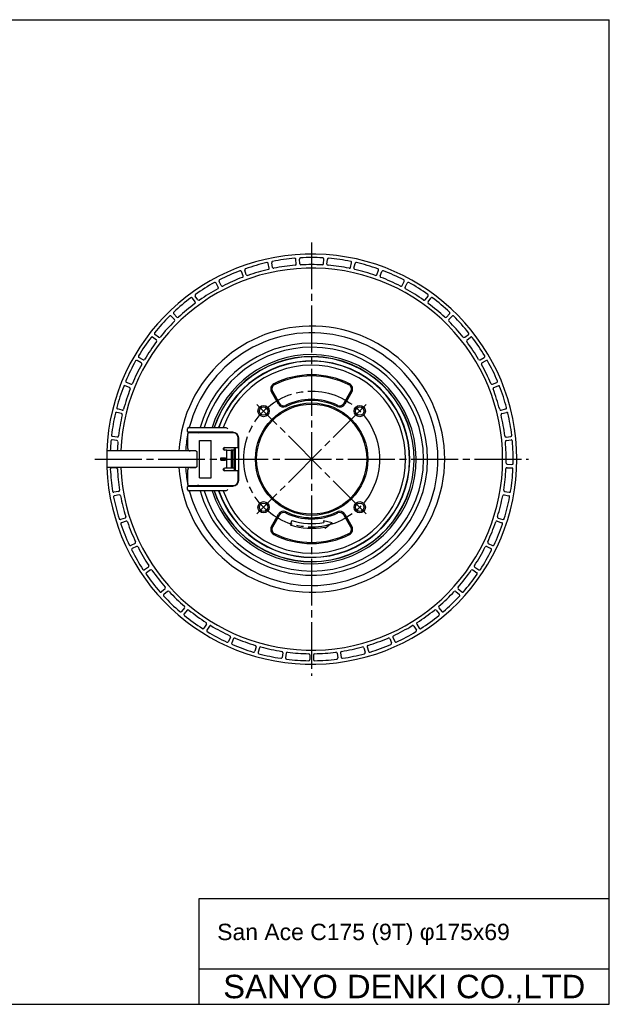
# Model space of a CAD drawing. Header units: millimetres. Extents: x 0 to 594, y 0 to 420.
# Tile 4 of 4: x 342 to 594, y 0 to 420. Entities that reach past the tile are written whole.
import ezdxf
from ezdxf.enums import TextEntityAlignment as Align

# ---------------------------------------------------------------- set-up
doc = ezdxf.new("R2010")
doc.units = ezdxf.units.MM
doc.linetypes.add('CENTER', pattern=[27, 20, -2, 3, -2])
doc.linetypes.add('HS', pattern=[0])
doc.styles.get("Standard").update_dxf_attribs({"font": 'arial.ttf'})

msp = doc.modelspace()

# ---------------------------------------------------------------- linework, layer by layer
at = {"color": 7, "linetype": 'HS'}
for p, q in [((0, 420), (594, 420)), ((594, 0), (594, 420)), ((419, 45), (594, 45)), ((419, 0), (419, 45)), ((419, 15), (594, 15)), ((0, 0), (594, 0))]:
    msp.add_line(p, q, dxfattribs=at)
at = {"color": 7, "linetype": 'CENTER'}
for p, q in [((467, 325), (467, 140)), ((490.33, 255.83), (443.67, 209.17)), ((490.33, 209.17), (443.67, 255.83)), ((374.5, 232.5), (559.5, 232.5))]:
    msp.add_line(p, q, dxfattribs=at)
at = {"color": 7}
for p, q in [((448.93, 314.02), (448.49, 315.97)), ((450.35, 314.32), (449.95, 316.28)), ((460.45, 315.74), (460.29, 317.73)), ((461.9, 315.84), (461.78, 317.84)), ((472.1, 315.84), (472.22, 317.84)), ((473.55, 315.74), (473.71, 317.73)), ((483.65, 314.32), (484.05, 316.28)), ((485.07, 314.02), (485.51, 315.97)), ((437.76, 310.71), (437.06, 312.58)), ((439.13, 311.21), (438.46, 313.09)), ((494.87, 311.21), (495.54, 313.09)), ((496.24, 310.71), (496.94, 312.58)), ((427.16, 305.88), (426.2, 307.64)), ((428.44, 306.56), (427.52, 308.34)), ((505.56, 306.56), (506.48, 308.34)), ((506.84, 305.88), (507.8, 307.64)), ((417.33, 299.62), (416.14, 301.23)), ((418.51, 300.48), (417.35, 302.11)), ((515.49, 300.48), (516.65, 302.11)), ((516.67, 299.62), (517.86, 301.23)), ((409.52, 293.07), (408.15, 294.52)), ((524.48, 293.07), (525.85, 294.52)), ((408.48, 292.06), (407.07, 293.48)), ((525.52, 292.06), (526.93, 293.48)), ((401.65, 284.48), (400.09, 285.72)), ((532.35, 284.48), (533.91, 285.72)), ((400.76, 283.33), (399.17, 284.55)), ((533.24, 283.33), (534.83, 284.55)), ((394.33, 273.62), (392.59, 274.6)), ((395.06, 274.88), (393.33, 275.89)), ((538.94, 274.88), (540.67, 275.89)), ((539.67, 273.62), (541.41, 274.6)), ((389.86, 264.45), (388.01, 265.22)), ((544.14, 264.45), (545.99, 265.22)), ((389.31, 263.1), (387.45, 263.84)), ((452.85, 256), (449.85, 261.21)), ((450.28, 261.46), (453.29, 256.25)), ((480.71, 256.25), (483.72, 261.46)), ((484.15, 261.21), (481.15, 256)), ((544.69, 263.1), (546.55, 263.84)), ((385.81, 251.99), (383.86, 252.46)), ((386.16, 253.41), (384.22, 253.91)), ((547.84, 253.41), (549.78, 253.91)), ((548.19, 251.99), (550.14, 252.46)), ((414.1, 244.29), (414.1, 245.49)), ((414.1, 244.27), (414.1, 244.29)), ((414.11, 246), (414.11, 245.59)), ((414.11, 244.19), (414.11, 243.3)), ((414.4, 243.99), (414.4, 243.97)), ((414.4, 243.97), (416.4, 243.97)), ((414.6, 245.99), (430.06, 245.99)), ((433.4, 243.99), (414.6, 243.99)), ((433.41, 243.8), (414.61, 243.8)), ((415.91, 245.99), (415.91, 246)), ((415.91, 243.8), (415.91, 243.97)), ((416.4, 243.97), (416.43, 243.92)), ((430.94, 243.92), (416.43, 243.92)), ((416.43, 243.92), (416.43, 243.92)), ((416.43, 243.92), (416.45, 243.85)), ((416.45, 243.85), (417.45, 243.85)), ((418.45, 243.82), (418.45, 243.81)), ((418.45, 243.81), (418.81, 243.8)), ((430.95, 243.93), (430.94, 243.92)), ((430.95, 243.93), (431.6, 243.93)), ((431.24, 243.8), (431.28, 243.93)), ((431.6, 243.93), (431.6, 243.97)), ((432, 243.92), (432, 243.92)), ((432, 243.92), (432, 243.89)), ((432.01, 243.92), (432, 243.89)), ((432.85, 243.97), (433.4, 243.97)), ((433.4, 243.97), (433.4, 243.99)), ((383.89, 240.5), (381.9, 240.69)), ((384.04, 241.95), (382.05, 242.18)), ((414.11, 237), (414.11, 243.3)), ((419.11, 240.5), (424.11, 240.5)), ((419.11, 224.5), (419.11, 240.5)), ((424.11, 224.5), (424.11, 240.5)), ((435.71, 237.5), (435.71, 241.5)), ((435.9, 223.51), (435.9, 241.49)), ((549.96, 241.95), (551.95, 242.18)), ((550.11, 240.5), (552.1, 240.69)), ((417.63, 236), (379.57, 236)), ((379.57, 236), (379.57, 229)), ((417.63, 236), (415.11, 236)), ((417.95, 235.74), (417.95, 229.25)), ((417.99, 235.59), (417.99, 229.41)), ((429.31, 236.84), (429.34, 237.1)), ((429.36, 236.67), (429.42, 237.25)), ((429.91, 237.5), (435.71, 237.5)), ((430.77, 236.3), (429.91, 236.3)), ((430.77, 228.7), (430.77, 236.3)), ((432.71, 236.3), (432.71, 228.7)), ((433.4, 236.3), (432.71, 236.3)), ((433.4, 228.7), (433.4, 236.3)), ((434.1, 236.3), (433.4, 236.3)), ((434.1, 227.5), (434.1, 237.5)), ((434.4, 237.5), (434.4, 227.5)), ((428.31, 233), (430.31, 233)), ((428.31, 232), (428.31, 233)), ((428.31, 232), (430.31, 232)), ((430.31, 232), (430.31, 233)), ((417.63, 229), (379.57, 229)), ((383.58, 228.86), (381.58, 228.77)), ((414.11, 221.7), (414.11, 228)), ((415.11, 229), (417.63, 229)), ((429.34, 227.9), (429.31, 228.16)), ((429.42, 227.75), (429.36, 228.33)), ((429.83, 227.5), (429.7, 228.66)), ((430.77, 228.7), (429.91, 228.7)), ((435.71, 227.5), (429.91, 227.5)), ((433.4, 228.7), (432.71, 228.7)), ((434.1, 228.7), (433.4, 228.7)), ((435.71, 223.5), (435.71, 227.5)), ((550.42, 228.86), (552.42, 228.77)), ((550.47, 230.31), (552.47, 230.26)), ((419.11, 224.5), (424.11, 224.5)), ((384.65, 218.72), (382.67, 218.39)), ((414.1, 220.71), (414.1, 220.73)), ((414.1, 219.51), (414.1, 220.71)), ((414.11, 221.7), (414.11, 220.81)), ((414.11, 219.41), (414.11, 219)), ((414.4, 221.03), (414.4, 221.01)), ((414.4, 221.03), (416.4, 221.03)), ((414.6, 221.01), (433.4, 221.01)), ((430.06, 219.01), (414.6, 219.01)), ((414.61, 221.2), (433.41, 221.2)), ((415.91, 221.03), (415.91, 221.2)), ((415.91, 219), (415.91, 219.01)), ((416.43, 221.08), (416.4, 221.03)), ((416.45, 221.15), (416.43, 221.08)), ((416.43, 221.08), (416.43, 221.08)), ((430.94, 221.08), (416.43, 221.08)), ((417.45, 221.15), (416.45, 221.15)), ((418.81, 221.2), (418.45, 221.19)), ((418.45, 221.19), (418.45, 221.18)), ((430.95, 221.07), (430.94, 221.08)), ((431.6, 221.07), (430.95, 221.07)), ((431.28, 221.07), (431.24, 221.2)), ((431.6, 221.03), (431.6, 221.07)), ((432, 221.11), (432, 221.08)), ((432, 221.11), (432.01, 221.08)), ((432, 221.08), (432, 221.08)), ((432.85, 221.03), (433.4, 221.03)), ((433.4, 221.01), (433.4, 221.03)), ((549.35, 218.72), (551.33, 218.39)), ((384.9, 217.28), (382.93, 216.92)), ((549.1, 217.28), (551.07, 216.92)), ((387.37, 207.39), (385.46, 206.79)), ((387.82, 206.01), (385.92, 205.37)), ((449.85, 203.79), (452.85, 209)), ((453.29, 208.75), (450.28, 203.54)), ((458.5, 206.35), (457.88, 204.44)), ((472.11, 206.19), (472.25, 205.51)), ((475.81, 205.39), (472.11, 206.19)), ((483.72, 203.54), (480.71, 208.75)), ((481.15, 209), (484.15, 203.79)), ((546.18, 206.01), (548.08, 205.37)), ((546.63, 207.39), (548.54, 206.79)), ((472.63, 203.54), (472.76, 202.85)), ((475.81, 205.39), (472.76, 202.85)), ((391.64, 196.55), (389.83, 195.69)), ((392.27, 195.24), (390.48, 194.35)), ((541.73, 195.24), (543.52, 194.35)), ((542.36, 196.55), (544.17, 195.69)), ((397.37, 186.41), (395.7, 185.31)), ((398.19, 185.21), (396.54, 184.07)), ((535.81, 185.21), (537.46, 184.07)), ((536.63, 186.41), (538.3, 185.31)), ((404.46, 177.17), (402.97, 175.85)), ((529.54, 177.17), (531.03, 175.85)), ((405.44, 176.09), (403.96, 174.74)), ((528.56, 176.09), (530.04, 174.74)), ((412.77, 169.01), (411.47, 167.49)), ((413.89, 168.07), (412.62, 166.53)), ((520.11, 168.07), (521.38, 166.53)), ((521.23, 169.01), (522.53, 167.49)), ((422.14, 162.08), (421.06, 160.39)), ((423.37, 161.31), (422.33, 159.6)), ((510.63, 161.31), (511.67, 159.6)), ((511.86, 162.08), (512.94, 160.39)), ((432.37, 156.52), (431.54, 154.7)), ((433.71, 155.93), (432.91, 154.09)), ((500.29, 155.93), (501.09, 154.09)), ((501.63, 156.52), (502.46, 154.7)), ((443.29, 152.44), (442.72, 150.52)), ((444.69, 152.04), (444.15, 150.11)), ((489.31, 152.04), (489.85, 150.11)), ((490.71, 152.44), (491.28, 150.52)), ((454.66, 149.92), (454.36, 147.94)), ((456.1, 149.72), (455.84, 147.73)), ((466.27, 149), (466.25, 147)), ((467.73, 149), (467.75, 147)), ((477.9, 149.72), (478.16, 147.73)), ((479.34, 149.92), (479.64, 147.94))]:
    msp.add_line(p, q, dxfattribs=at)
at = {"color": 7, "flags": 128}
for points in [[(414.11, 246), (414.18, 246), (414.37, 246), (414.67, 246), (415.01, 246), (415.35, 246), (415.65, 246), (415.84, 246), (415.91, 246), (415.91, 246)], [(417.45, 243.8), (417.45, 243.81), (417.45, 243.84), (417.45, 243.85)], [(418.33, 243.8), (418.36, 243.81), (418.45, 243.82)], [(418.35, 243.8), (418.36, 243.8), (418.45, 243.81)], [(418.4, 243.8), (418.4, 243.8), (418.45, 243.81)], [(429.7, 236.34), (429.73, 236.66), (429.83, 237.5)], [(430.77, 236.3), (431.1, 236.3), (431.42, 236.3), (431.72, 236.3), (431.99, 236.3), (432.23, 236.3), (432.44, 236.3), (432.6, 236.3), (432.71, 236.3)], [(432.71, 228.7), (432.6, 228.7), (432.44, 228.7), (432.23, 228.7), (431.99, 228.7), (431.72, 228.7), (431.42, 228.7), (431.1, 228.7), (430.77, 228.7)], [(489.52, 224.21), (489.43, 224.16), (489.35, 224.08)], [(415.91, 219), (415.84, 219), (415.65, 219), (415.35, 219), (415.01, 219), (414.67, 219), (414.37, 219), (414.18, 219), (414.11, 219)], [(417.45, 221.15), (417.45, 221.16), (417.45, 221.19), (417.45, 221.2)], [(418.45, 221.18), (418.36, 221.19), (418.33, 221.2)], [(418.45, 221.19), (418.36, 221.2), (418.35, 221.2)], [(418.45, 221.19), (418.4, 221.2), (418.4, 221.2)]]:
    msp.add_lwpolyline(points, dxfattribs=at)
at = {"color": 7, "linetype": 'CENTER'}
msp.add_circle((467, 232.5), 29, dxfattribs=at)
at = {"color": 7}
for centre, radius in [((467, 232.5), 24), ((467, 232.5), 24), ((467, 232.5), 23.5), ((446.49, 253.01), 2.4), ((446.49, 253.01), 1.8), ((487.51, 253.01), 2.4), ((487.51, 253.01), 1.8), ((446.49, 211.99), 2.4), ((487.51, 211.99), 2.4), ((446.49, 211.99), 1.8), ((487.51, 211.99), 1.8)]:
    msp.add_circle(centre, radius, dxfattribs=at)
for centre, radius, start, end in [((467, 232.5), 87.5, 182.2924, 177.7076), ((467, 232.5), 86, 102.8351, 109.1649), ((448.01, 315.86), 0.5, 12.5, 102.8351), ((450.44, 316.38), 0.5, 101.1649, 191.5), ((467, 232.5), 86, 94.8351, 101.1649), ((467, 232.5), 83, 94.8431, 101.1569), ((459.79, 317.7), 0.5, 4.5, 94.8351), ((459.95, 315.7), 0.5, 274.8431, 4.5), ((462.28, 317.87), 0.5, 93.1649, 183.5), ((462.4, 315.87), 0.5, 183.5, 273.1569), ((467, 232.5), 86, 86.8351, 93.1649), ((467, 232.5), 83, 86.8431, 93.1569), ((471.6, 315.87), 0.5, 266.8431, 356.5), ((471.72, 317.87), 0.5, 356.5, 86.8351), ((474.05, 315.7), 0.5, 175.5, 265.1569), ((474.21, 317.7), 0.5, 85.1649, 175.5), ((467, 232.5), 83, 78.8431, 85.1569), ((467, 232.5), 86, 78.8351, 85.1649), ((483.56, 316.38), 0.5, 348.5, 78.8351), ((485.99, 315.86), 0.5, 77.1649, 167.5), ((467, 232.5), 86, 70.8351, 77.1649), ((467, 232.5), 81.5, 182.4612, 177.5387), ((467, 232.5), 86, 110.8351, 117.1649), ((436.59, 312.41), 0.5, 20.5, 110.8351), ((438.93, 313.26), 0.5, 109.1649, 199.5), ((439.6, 311.38), 0.5, 199.5, 289.1569), ((467, 232.5), 83, 102.8431, 109.1569), ((448.44, 313.91), 0.5, 282.8431, 12.5), ((450.84, 314.42), 0.5, 191.5, 281.1569), ((483.16, 314.42), 0.5, 258.8431, 348.5), ((485.56, 313.91), 0.5, 167.5, 257.1569), ((467, 232.5), 83, 70.8431, 77.1569), ((494.4, 311.38), 0.5, 250.8431, 340.5), ((495.07, 313.26), 0.5, 340.5, 70.8351), ((497.41, 312.41), 0.5, 69.1649, 159.5), ((467, 232.5), 86, 62.8351, 69.1649), ((467, 232.5), 86, 118.8351, 125.1649), ((425.76, 307.4), 0.5, 28.5, 118.8351), ((427.96, 308.57), 0.5, 117.1649, 207.5), ((467, 232.5), 83, 110.8431, 117.1569), ((437.29, 310.54), 0.5, 290.8431, 20.5), ((496.71, 310.54), 0.5, 159.5, 249.1569), ((467, 232.5), 83, 62.8431, 69.1569), ((506.04, 308.57), 0.5, 332.5, 62.8351), ((508.24, 307.4), 0.5, 61.1649, 151.5), ((467, 232.5), 86, 54.8351, 61.1649), ((417.76, 302.4), 0.5, 125.1649, 215.5), ((467, 232.5), 83, 118.8431, 125.1569), ((426.72, 305.64), 0.5, 298.8431, 28.5), ((428.89, 306.79), 0.5, 207.5, 297.1569), ((505.11, 306.79), 0.5, 242.8431, 332.5), ((507.28, 305.64), 0.5, 151.5, 241.1569), ((467, 232.5), 83, 54.8431, 61.1569), ((516.24, 302.4), 0.5, 324.5, 54.8351), ((467, 232.5), 86, 126.8351, 133.1649), ((467, 232.5), 83, 126.8431, 133.1569), ((415.74, 300.93), 0.5, 36.5, 126.8351), ((416.93, 299.32), 0.5, 306.8431, 36.5), ((418.92, 300.77), 0.5, 215.5, 305.1569), ((515.08, 300.77), 0.5, 234.8431, 324.5), ((517.07, 299.32), 0.5, 143.5, 233.1569), ((467, 232.5), 83, 46.8431, 53.1569), ((518.26, 300.93), 0.5, 53.1649, 143.5), ((467, 232.5), 86, 46.8351, 53.1649), ((408.51, 294.86), 0.5, 133.1649, 223.5), ((525.49, 294.86), 0.5, 316.5, 46.8351), ((467, 232.5), 86, 134.8351, 141.1649), ((467, 232.5), 83, 134.8431, 141.1569), ((406.72, 293.13), 0.5, 44.5, 134.8351), ((408.12, 291.7), 0.5, 314.8431, 44.5), ((409.89, 293.41), 0.5, 223.5, 313.1569), ((524.11, 293.41), 0.5, 226.8431, 316.5), ((525.88, 291.7), 0.5, 135.5, 225.1569), ((467, 232.5), 83, 38.8431, 45.1569), ((527.28, 293.13), 0.5, 45.1649, 135.5), ((467, 232.5), 86, 38.8351, 45.1649), ((400.4, 286.12), 0.5, 141.1649, 231.5), ((467, 232.5), 56.76, 183.5353, 176.4648), ((467, 232.5), 53.9, 270, 165.5057), ((533.6, 286.12), 0.5, 308.5, 38.8351), ((467, 232.5), 86, 142.8351, 149.1649), ((467, 232.5), 83, 142.8431, 149.1569), ((398.87, 284.15), 0.5, 52.5, 142.8351), ((400.45, 282.93), 0.5, 322.8431, 52.5), ((401.96, 284.87), 0.5, 231.5, 321.1569), ((467, 232.5), 49.49, 195.8202, 90), ((467, 232.5), 49.49, 90, 164.1798), ((532.04, 284.87), 0.5, 218.8431, 308.5), ((533.55, 282.93), 0.5, 127.5, 217.1569), ((467, 232.5), 83, 30.8431, 37.1569), ((535.13, 284.15), 0.5, 37.1649, 127.5), ((467, 232.5), 86, 30.8351, 37.1649), ((467, 232.5), 47.76, 196.4078, 90), ((467, 232.5), 47.76, 90, 163.5922), ((467, 232.5), 86, 150.8351, 157.1649), ((392.34, 274.17), 0.5, 60.5, 150.8351), ((393.59, 276.32), 0.5, 149.1649, 239.5), ((394.08, 273.18), 0.5, 330.8431, 60.5), ((395.31, 275.31), 0.5, 239.5, 329.1569), ((467, 232.5), 44.6, 197.6059, 90), ((467, 232.5), 44.6, 90, 162.3941), ((467, 232.5), 43.75, 270, 162.0391), ((467, 232.5), 43.69, 270, 162.0142), ((467, 232.5), 41.91, 270, 161.2217), ((467, 232.5), 41.8, 270, 161.1704), ((538.69, 275.31), 0.5, 210.8431, 300.5), ((539.92, 273.18), 0.5, 119.5, 209.1569), ((540.41, 276.32), 0.5, 300.5, 30.8351), ((541.66, 274.17), 0.5, 29.1649, 119.5), ((467, 232.5), 86, 22.8351, 29.1649), ((467, 232.5), 83, 150.8431, 157.1569), ((467, 232.5), 40.1, 199.6599, 160.3401), ((467, 232.5), 83, 22.8431, 29.1569), ((388.2, 265.68), 0.5, 157.1649, 247.5), ((390.05, 264.92), 0.5, 247.5, 337.1569), ((452.01, 262.46), 2.5, 116.5773, 210), ((467, 232.5), 36, 63.4227, 116.5773), ((467, 232.5), 35.5, 63.4227, 116.5773), ((481.99, 262.46), 2.5, 330, 63.4227), ((543.95, 264.92), 0.5, 202.8431, 292.5), ((545.8, 265.68), 0.5, 292.5, 22.8351), ((467, 232.5), 86, 158.8351, 165.1649), ((467, 232.5), 83, 158.8431, 165.1569), ((387.27, 263.37), 0.5, 68.5, 158.8351), ((389.13, 262.64), 0.5, 338.8431, 68.5), ((452.01, 262.46), 2, 116.5773, 210), ((481.99, 262.46), 2, 330, 63.4227), ((544.87, 262.64), 0.5, 111.5, 201.1569), ((467, 232.5), 83, 14.8431, 21.1569), ((546.73, 263.37), 0.5, 21.1649, 111.5), ((467, 232.5), 86, 14.8351, 21.1649), ((467, 232.5), 25.5, 64.1706, 115.8294), ((467, 232.5), 25, 64.1706, 115.8294), ((467, 232.5), 86, 166.8351, 173.1649), ((383.75, 251.97), 0.5, 76.5, 166.8351), ((384.35, 254.39), 0.5, 165.1649, 255.5), ((386.29, 253.89), 0.5, 255.5, 345.1569), ((455.02, 257.25), 2.5, 210, 295.8294), ((455.02, 257.25), 2, 210, 295.8294), ((478.98, 257.25), 2.5, 244.1706, 330), ((478.98, 257.25), 2, 244.1706, 330), ((547.71, 253.89), 0.5, 194.8431, 284.5), ((549.65, 254.39), 0.5, 284.5, 14.8351), ((550.25, 251.97), 0.5, 13.1649, 103.5), ((467, 232.5), 86, 6.8351, 13.1649), ((467, 232.5), 83, 166.8431, 173.1569), ((385.69, 251.51), 0.5, 346.8431, 76.5), ((548.31, 251.51), 0.5, 103.5, 193.1569), ((467, 232.5), 83, 6.8431, 13.1569), ((414.6, 245.49), 0.5, 135, 180), ((414.4, 244.29), 0.3, 180.0045, 270.004), ((414.61, 243.3), 0.5, 90, 180), ((414.6, 245.49), 0.5, 90, 135), ((416.45, 244.35), 0.5, 230.5159, 270.0263), ((433.41, 241.5), 2.3, 0, 90), ((467, 232.5), 86, 174.8351, 177.6676), ((381.85, 240.2), 0.5, 84.5, 174.8351), ((382.11, 242.68), 0.5, 173.1649, 263.5), ((383.84, 240.01), 0.5, 354.8431, 84.5), ((384.09, 242.45), 0.5, 263.5, 353.1569), ((467, 232.5), 83, 174.8431, 177.5832), ((467, 232.5), 53.9, 168.8761, 176.2773), ((549.91, 242.45), 0.5, 186.8431, 276.5), ((550.16, 240.01), 0.5, 95.5, 185.1569), ((467, 232.5), 83, 358.8431, 5.1569), ((551.89, 242.68), 0.5, 276.5, 6.8351), ((552.15, 240.2), 0.5, 5.1649, 95.5), ((467, 232.5), 86, 358.8351, 5.1649), ((415.11, 237), 1, 180, 270), ((429.91, 236.9), 0.6, 90, 180), ((429.91, 236.9), 0.6, 180, 270), ((417.99, 232.37), 0.517, 89.7186, 94.0926), ((417.99, 232.63), 0.52, 265.9275, 270.2766), ((381.6, 228.27), 0.5, 92.5, 182.8351), ((467, 232.5), 86, 182.8351, 189.1649), ((383.6, 228.36), 0.5, 2.8431, 92.5), ((467, 232.5), 83, 182.8431, 189.1569), ((467, 232.5), 53.9, 183.7229, 191.1239), ((415.11, 228), 1, 90, 180), ((429.91, 228.1), 0.6, 90, 180), ((429.91, 228.1), 0.6, 180, 270), ((467, 232.5), 83, 350.8431, 357.1569), ((550.4, 228.36), 0.5, 87.5, 177.1569), ((550.48, 230.81), 0.5, 178.8431, 268.5), ((467, 232.5), 86, 350.8351, 357.1649), ((552.4, 228.27), 0.5, 357.1649, 87.5), ((552.48, 230.76), 0.5, 268.5, 358.8351), ((433.41, 223.5), 2.3, 270, 0), ((382.59, 218.88), 0.5, 189.1649, 279.5), ((384.56, 219.21), 0.5, 279.5, 9.1569), ((414.4, 220.71), 0.3, 89.996, 179.9955), ((414.6, 219.51), 0.5, 180.0045, 270.0045), ((414.61, 221.7), 0.5, 180, 270), ((467, 232.5), 53.9, 194.4943, 270), ((416.45, 220.65), 0.5, 89.9737, 129.4841), ((467, 232.5), 43.75, 197.9609, 270), ((467, 232.5), 43.69, 197.9858, 270), ((467, 232.5), 41.91, 198.7783, 270), ((467, 232.5), 41.8, 198.8296, 270), ((549.44, 219.21), 0.5, 170.8431, 260.5), ((551.41, 218.88), 0.5, 260.5, 350.8351), ((383.02, 216.43), 0.5, 100.5, 190.8351), ((467, 232.5), 86, 190.8351, 197.1649), ((384.99, 216.79), 0.5, 10.8431, 100.5), ((467, 232.5), 83, 190.8431, 197.1569), ((467, 232.5), 83, 342.8431, 349.1569), ((549.01, 216.79), 0.5, 79.5, 169.1569), ((467, 232.5), 86, 342.8351, 349.1649), ((550.98, 216.43), 0.5, 349.1649, 79.5), ((455.02, 207.75), 2.5, 64.1706, 150), ((478.98, 207.75), 2.5, 30, 115.8294), ((385.31, 207.27), 0.5, 197.1649, 287.5), ((387.22, 207.87), 0.5, 287.5, 17.1569), ((387.98, 205.53), 0.5, 18.8431, 108.5), ((455.02, 207.75), 2, 64.1706, 150), ((467, 232.5), 25.5, 244.1706, 295.8294), ((467, 232.5), 25, 244.1706, 295.8294), ((467, 232.5), 27.5, 252, 281), ((478.98, 207.75), 2, 30, 115.8294), ((546.02, 205.53), 0.5, 71.5, 161.1569), ((546.78, 207.87), 0.5, 162.8431, 252.5), ((548.69, 207.27), 0.5, 252.5, 342.8351), ((386.08, 204.9), 0.5, 108.5, 198.8351), ((467, 232.5), 86, 198.8351, 205.1649), ((467, 232.5), 83, 198.8431, 205.1569), ((452.01, 202.54), 2.5, 150, 243.4227), ((452.01, 202.54), 2, 150, 243.4227), ((467, 232.5), 29.5, 252, 281), ((481.99, 202.54), 2, 296.5773, 30), ((481.99, 202.54), 2.5, 296.5773, 30), ((467, 232.5), 83, 334.8431, 341.1569), ((467, 232.5), 86, 334.8351, 341.1649), ((547.92, 204.9), 0.5, 341.1649, 71.5), ((467, 232.5), 36, 243.4227, 296.5773), ((467, 232.5), 35.5, 243.4227, 296.5773), ((389.62, 196.14), 0.5, 205.1649, 295.5), ((390.71, 193.9), 0.5, 116.5, 206.8351), ((467, 232.5), 86, 206.8351, 213.1649), ((391.42, 197), 0.5, 295.5, 25.1569), ((392.5, 194.8), 0.5, 26.8431, 116.5), ((467, 232.5), 83, 206.8431, 213.1569), ((467, 232.5), 83, 326.8431, 333.1569), ((467, 232.5), 86, 326.8351, 333.1649), ((541.5, 194.8), 0.5, 63.5, 153.1569), ((542.58, 197), 0.5, 154.8431, 244.5), ((543.29, 193.9), 0.5, 333.1649, 63.5), ((544.38, 196.14), 0.5, 244.5, 334.8351), ((395.43, 185.73), 0.5, 213.1649, 303.5), ((397.1, 186.83), 0.5, 303.5, 33.1569), ((398.47, 184.79), 0.5, 34.8431, 124.5), ((467, 232.5), 83, 214.8431, 221.1569), ((467, 232.5), 83, 318.8431, 325.1569), ((535.53, 184.79), 0.5, 55.5, 145.1569), ((536.9, 186.83), 0.5, 146.8431, 236.5), ((538.57, 185.73), 0.5, 236.5, 326.8351), ((396.82, 183.66), 0.5, 124.5, 214.8351), ((467, 232.5), 86, 214.8351, 221.1649), ((467, 232.5), 86, 318.8351, 325.1649), ((537.18, 183.66), 0.5, 325.1649, 55.5), ((404.13, 177.55), 0.5, 311.5, 41.1569), ((529.87, 177.55), 0.5, 138.8431, 228.5), ((402.63, 176.22), 0.5, 221.1649, 311.5), ((404.3, 174.37), 0.5, 132.5, 222.8351), ((467, 232.5), 86, 222.8351, 229.1649), ((405.78, 175.72), 0.5, 42.8431, 132.5), ((467, 232.5), 83, 222.8431, 229.1569), ((467, 232.5), 83, 310.8431, 317.1569), ((467, 232.5), 86, 310.8351, 317.1649), ((528.22, 175.72), 0.5, 47.5, 137.1569), ((529.7, 174.37), 0.5, 317.1649, 47.5), ((531.37, 176.22), 0.5, 228.5, 318.8351), ((412.39, 169.33), 0.5, 319.5, 49.1569), ((414.27, 167.75), 0.5, 50.8431, 140.5), ((467, 232.5), 83, 230.8431, 237.1569), ((467, 232.5), 83, 302.8431, 309.1569), ((519.73, 167.75), 0.5, 39.5, 129.1569), ((521.61, 169.33), 0.5, 130.8431, 220.5), ((411.09, 167.81), 0.5, 229.1649, 319.5), ((413, 166.21), 0.5, 140.5, 230.8351), ((467, 232.5), 86, 230.8351, 237.1649), ((467, 232.5), 86, 302.8351, 309.1649), ((521, 166.21), 0.5, 309.1649, 39.5), ((522.91, 167.81), 0.5, 220.5, 310.8351), ((420.64, 160.66), 0.5, 237.1649, 327.5), ((421.71, 162.35), 0.5, 327.5, 57.1569), ((423.8, 161.04), 0.5, 58.8431, 148.5), ((467, 232.5), 83, 238.8431, 245.1569), ((467, 232.5), 83, 294.8431, 301.1569), ((510.2, 161.04), 0.5, 31.5, 121.1569), ((512.29, 162.35), 0.5, 122.8431, 212.5), ((513.36, 160.66), 0.5, 212.5, 302.8351), ((422.75, 159.34), 0.5, 148.5, 238.8351), ((467, 232.5), 86, 238.8351, 245.1649), ((431.92, 156.73), 0.5, 335.5, 65.1569), ((434.16, 155.73), 0.5, 66.8431, 156.5), ((467, 232.5), 83, 246.8431, 253.1569), ((467, 232.5), 83, 286.8431, 293.1569), ((499.84, 155.73), 0.5, 23.5, 113.1569), ((502.08, 156.73), 0.5, 114.8431, 204.5), ((467, 232.5), 86, 294.8351, 301.1649), ((511.25, 159.34), 0.5, 301.1649, 31.5), ((431.09, 154.91), 0.5, 245.1649, 335.5), ((433.37, 153.89), 0.5, 156.5, 246.8351), ((467, 232.5), 86, 246.8351, 253.1649), ((442.81, 152.58), 0.5, 343.5, 73.1569), ((445.17, 151.9), 0.5, 74.8431, 164.5), ((467, 232.5), 83, 254.8431, 261.1569), ((467, 232.5), 83, 278.8431, 285.1569), ((488.83, 151.9), 0.5, 15.5, 105.1569), ((491.19, 152.58), 0.5, 106.8431, 196.5), ((467, 232.5), 86, 286.8351, 293.1649), ((500.63, 153.89), 0.5, 293.1649, 23.5), ((502.91, 154.91), 0.5, 204.5, 294.8351), ((442.24, 150.66), 0.5, 253.1649, 343.5), ((444.63, 149.98), 0.5, 164.5, 254.8351), ((467, 232.5), 86, 254.8351, 261.1649), ((453.87, 148.01), 0.5, 261.1649, 351.5), ((454.16, 149.99), 0.5, 351.5, 81.1569), ((456.34, 147.67), 0.5, 172.5, 262.8351), ((456.6, 149.65), 0.5, 82.8431, 172.5), ((467, 232.5), 86, 262.8351, 269.1649), ((467, 232.5), 83, 262.8431, 269.1569), ((465.77, 149.01), 0.5, 359.5, 89.1569), ((468.23, 149.01), 0.5, 90.8431, 180.5), ((467, 232.5), 83, 270.8431, 277.1569), ((467, 232.5), 86, 270.8351, 277.1649), ((477.4, 149.65), 0.5, 7.5, 97.1569), ((477.66, 147.67), 0.5, 277.1649, 7.5), ((479.84, 149.99), 0.5, 98.8431, 188.5), ((480.13, 148.01), 0.5, 188.5, 278.8351), ((467, 232.5), 86, 278.8351, 285.1649), ((489.37, 149.98), 0.5, 285.1649, 15.5), ((491.76, 150.66), 0.5, 196.5, 286.8351), ((465.75, 147.01), 0.5, 269.1649, 359.5), ((468.25, 147.01), 0.5, 180.5, 270.8351)]:
    msp.add_arc(centre, radius, start, end, dxfattribs=at)
for centre, major_axis, ratio, start_param, end_param in [((414.4, 244.27), (0, 0.3), 0.999848, 1.570796, 3.141593), ((414.6, 243.99), (-0.2, 0), 0.017455, 4.712389, 6.283185), ((415.95, 243.35), (0, 1), 0.010638, 5.177693, 5.373234), ((416.43, 244.42), (-0.456, -0.205), 0.999627, 0.728169, 1.149312), ((416.45, 243.35), (0, 0.5), 0.021277, 5.826203, 6.248279), ((417.45, 243.82), (-1, 0), 0.034921, 3.141593, 4.712389), ((467, 203.49), (0, 58.03), 0.866113, 0.800054, 0.802967), ((431.6, 241.47), (0, 2.5), 0.999811, 5.915723, 6.283185), ((431.6, 241.43), (0, 2.5), 0.999848, 5.963493, 6.283185), ((431.6, 241.45), (0, 2.5), 0.999848, 6.11874, 6.122495), ((431.6, 241.47), (0, 2.8), 0.999848, 5.697407, 5.820209), ((433.4, 241.49), (0, 2.5), 0.999811, 4.712389, 6.283185), ((433.4, 241.47), (0, 2.5), 0.999848, 4.712389, 6.283185), ((433.4, 223.53), (0, -2.5), 0.999848, 0, 1.570796), ((433.4, 223.51), (0, 2.5), 0.999811, 3.141593, 4.712389), ((414.4, 220.73), (0, -0.3), 0.999848, 3.141593, 4.712389), ((414.6, 221.01), (-0.2, 0), 0.017455, 0, 1.570796), ((415.95, 221.65), (0, 1), 0.010638, 4.051544, 4.247085), ((416.43, 220.58), (-0.456, 0.205), 0.999627, 5.133873, 5.555016), ((416.45, 221.65), (0, 0.5), 0.021277, 3.176499, 3.598575), ((417.45, 221.18), (-1, 0), 0.034921, 1.570796, 3.141593), ((467, 261.51), (0, 58.03), 0.866113, 2.338626, 2.341539), ((431.6, 223.53), (0, 2.5), 0.999811, 3.141593, 3.509055), ((431.6, 223.57), (0, -2.5), 0.999848, 0, 0.319692), ((431.6, 223.55), (0, -2.5), 0.999848, 0.160691, 0.164446), ((431.6, 223.53), (0, -2.8), 0.999848, 0.462977, 0.585778)]:
    msp.add_ellipse(centre, major_axis=major_axis, ratio=ratio, start_param=start_param, end_param=end_param, dxfattribs=at)
for points, knots in [([(430.06, 245.99), (430.25, 245.99), (430.45, 245.92), (430.87, 245.73), (431.08, 245.61), (431.3, 245.49)], [0, 0, 0, 0, 0.5, 0.5, 1, 1, 1, 1]), ([(432.85, 243.97), (432.63, 243.97), (432.42, 243.97), (432.01, 243.97), (431.8, 243.97), (431.6, 243.97)], [0, 0, 0, 0, 0.5, 0.5, 1, 1, 1, 1]), ([(417.63, 236), (417.63, 236), (417.63, 236), (417.68, 235.99), (417.78, 235.96), (417.91, 235.86), (417.98, 235.71), (417.99, 235.62), (417.99, 235.59)], [0, 0, 0, 0, 0.05735, 0.177069, 0.336822, 0.571282, 0.827239, 1, 1, 1, 1]), ([(417.99, 229.41), (417.99, 229.41), (418, 229.37), (417.97, 229.26), (417.88, 229.12), (417.76, 229.03), (417.67, 229), (417.63, 229), (417.63, 229), (417.63, 229)], [0, 0, 0, 0, 0.022334, 0.221335, 0.467755, 0.700985, 0.840686, 0.952246, 1, 1, 1, 1]), ([(430.06, 219.01), (430.25, 219.01), (430.45, 219.08), (430.87, 219.27), (431.08, 219.39), (431.3, 219.51)], [0, 0, 0, 0, 0.5, 0.5, 1, 1, 1, 1]), ([(432.85, 221.03), (432.63, 221.03), (432.42, 221.03), (432.01, 221.03), (431.8, 221.03), (431.6, 221.03)], [0, 0, 0, 0, 0.5, 0.5, 1, 1, 1, 1])]:
    msp.add_open_spline(points, degree=3, knots=knots, dxfattribs=at)

# ---------------------------------------------------------------- texts
msp.add_text(' San Ace C175 (9T) φ175x69', height=7, dxfattribs=at).set_placement((424, 27.29))
at = {"color": 7, "linetype": 'Continuous'}
msp.add_text('SANYO DENKI CO.,LTD', height=10, dxfattribs=at).set_placement((506.5, 7.5), align=Align.MIDDLE_CENTER)

doc.saveas('drawing.dxf')
